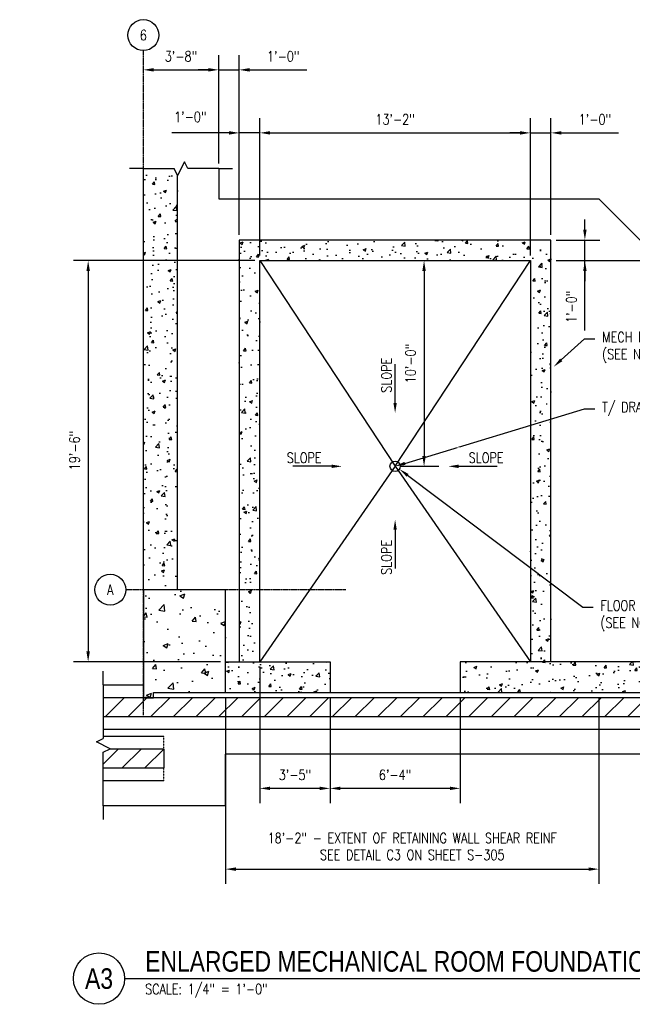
# Model space of a CAD drawing. Header units: inches. Extents: x -300 to 4189, y 651 to 1226.
# Tile 3 of 4: x 378 to 736, y 651 to 1226. Entities that reach past the tile are written whole.
import ezdxf
from ezdxf import colors
from ezdxf.entities.mleader import LeaderData, LeaderLine
from ezdxf.enums import TextEntityAlignment as Align
from ezdxf.math import Vec2, Vec3

# ---------------------------------------------------------------- set-up
doc = ezdxf.new("R2010")
doc.units = ezdxf.units.IN
doc.header["$MEASUREMENT"] = 0
for name, pattern in [('CENTER2', [1.125, 0.75, -0.125, 0.125, -0.125]), ('Dash', [0.25, 0.125, -0.125]), ('HIDDEN', [0.375, 0.25, -0.125])]:
    doc.linetypes.add(name, pattern=pattern)
for name, color, linetype in [('A-DETL', 3, 'Continuous'), ('A-DETL-MEDM', 3, 'Continuous'), ('A-DETL-THIN', 1, 'Continuous'), ('A-FLOR', 173, 'Continuous'), ('A-FLOR-HDLN', 3, 'Dash'), ('A-WALL', 4, 'Continuous'), ('G-ANNO-SYMB', 2, 'Continuous'), ('G-ANNO-TEXT', 2, 'Continuous'), ('S-ANNO-DIMS', 1, 'Continuous'), ('S-ANNO-NOTE', 2, 'Continuous'), ('S-ANNO-SYMB', 2, 'Continuous'), ('S-COLS', 53, 'Continuous'), ('S-GRID', 1, 'CENTER2'), ('S-GRID-IDEN', 1, 'Continuous')]:
    doc.layers.add(name, color=color, linetype=linetype)
for name, color, linetype, true_color in [('A-WALL-PATT', 9, 'Continuous', 0x808080), ('S-DOOR-HTCH', 9, 'Continuous', 0x808080), ('S-DOOR-OTLN', 9, 'HIDDEN', 0x808080)]:
    doc.layers.add(name, color=color, linetype=linetype, true_color=true_color)
doc.styles.add('Annotative', font='romans.shx', dxfattribs={"width": 0.8, "height": 0.125})
doc.styles.add('Arial', font='romans.shx', dxfattribs={"width": 0.8})
doc.styles.add('TITLES', font='swiss.ttf', dxfattribs={"width": 0.8, "height": 0.25})
doc.dimstyles.new('Annotative', dxfattribs={"dimscale": 0, "dimtxt": 0.125, "dimasz": 0.125, "dimexe": 0.18, "dimexo": 0.0625, "dimgap": 0.09, "dimtad": 1, "dimdec": 3, "dimzin": 3, "dimdsep": 46, "dimlunit": 4, "dimtxsty": 'Annotative', "dimcen": 0.09, "dimclrt": 2, "dimazin": 2, "dimtfac": 1, "dimtdec": 3, "dimtmove": 0, "dimatfit": 0, "dimfxl": 1, "dimfrac": 2, "dimtolj": 1, "dimtzin": 0, "dimarcsym": 0})
pattern_1 = [(50, (46.249, 0), (17.9315, -1.5688), [1.875, -20.625]), (355, (46.249, 0), (-3.46878, 18.8048), [1.5, -16.5]), (100.4514, (47.743, -0.13), (14.46272, 17.236), [1.5935, -17.52855]), (46.1842, (46.249, 5), (26.68103, -4.13798), [2.8125, -30.9375]), (96.6356, (48.472, 4.655), (23.36655, 24.35297), [2.39026, -26.29284]), (351.1842, (46.249, 5), (23.36655, 24.35297), [2.25, -24.75]), (21, (48.749, 3.75), (14.92268, -10.06547), [1.875, -20.625]), (326, (48.749, 3.75), (6.08288, 18.12875), [1.5, -16.5]), (71.4514, (49.992, 2.911), (21.00556, 8.06328), [1.5935, -17.52855]), (37.5, (46.2486, 0), (0.303996, 8.322346), [0, -16.3, 0, -16.75, 0, -16.5625]), (7.5, (46.249, 0), (6.57674, 9.860293), [0, -9.55, 0, -15.925, 0, -6.3125]), (327.5, (40.6736, 0), (13.34556, -0.563872), [0, -6.25, 0, -19.5, 0, -25.875]), (317.5, (38.174, 0), (14.57965, 2.50262), [0, -8.125, 0, -12.95, 0, -18.375])]
pattern_2 = [(45, (46.249, 0), (-6.629126, 6.629126), [])]

# ---------------------------------------------------------------- blocks, each defined once
blk = doc.blocks.new('Grid - Circle 3_8_-570341-ENLARGED MECHANICAL ROOM FOUNDATION PLAN 2')
at = {"layer": 'S-GRID-IDEN'}
blk.add_circle((0, 0), 0.188, dxfattribs=at)
blk = doc.blocks.new('*D9')
at = {"layer": 'Defpoints', "color": 0, "transparency": 16777216}
for p in [(494.08, 1196.52), (450.08, 1138.95), (494.08, 1138.95)]:
    blk.add_point(p, dxfattribs=at)
at = {"layer": 'S-ANNO-DIMS', "color": 0, "lineweight": -2, "transparency": 16777216}
blk.add_line((456.08, 1196.52), (488.08, 1196.52), dxfattribs=at)
at = {"layer": 'S-ANNO-DIMS', "color": 0, "transparency": 16777216}
for points in [[(456.08, 1197.52), (456.08, 1195.52), (450.08, 1196.52)], [(488.08, 1197.52), (488.08, 1195.52), (494.08, 1196.52)]]:
    blk.add_solid(points, dxfattribs=at)
at = {"layer": 'S-ANNO-DIMS', "color": 2, "lineweight": -3, "transparency": 16777216, "insert": (472.08, 1204.41), "char_height": 6, "width": 24.6557, "attachment_point": 5, "style": 'Annotative'}
blk.add_mtext('\\A1;3\'-8"', dxfattribs=at)
blk = doc.blocks.new('*D8')
at = {"layer": 'Defpoints', "color": 0, "transparency": 16777216}
for p in [(506.08, 1196.52), (494.08, 1138.95), (506.08, 1097.21)]:
    blk.add_point(p, dxfattribs=at)
at = {"layer": 'S-ANNO-DIMS', "color": 0, "lineweight": -2, "transparency": 16777216}
for p, q in [((494.08, 1141.95), (494.08, 1205.16)), ((506.08, 1100.21), (506.08, 1205.16)), ((488.08, 1196.52), (482.08, 1196.52)), ((494.08, 1196.52), (506.08, 1196.52)), ((512.08, 1196.52), (545.46, 1196.52))]:
    blk.add_line(p, q, dxfattribs=at)
at = {"layer": 'S-ANNO-DIMS', "color": 0, "transparency": 16777216}
for points in [[(488.08, 1197.52), (488.08, 1195.52), (494.08, 1196.52)], [(512.08, 1197.52), (512.08, 1195.52), (506.08, 1196.52)]]:
    blk.add_solid(points, dxfattribs=at)
at = {"layer": 'S-ANNO-DIMS', "color": 2, "lineweight": -3, "transparency": 16777216, "insert": (531.77, 1204.41), "char_height": 6, "width": 24.6557, "attachment_point": 5, "style": 'Annotative'}
blk.add_mtext('\\A1;1\'-0"', dxfattribs=at)
blk = doc.blocks.new('*D7')
at = {"layer": 'Defpoints', "color": 0, "transparency": 16777216}
for p in [(518.08, 1159.75), (506.08, 1097.21), (518.08, 1085.21)]:
    blk.add_point(p, dxfattribs=at)
at = {"layer": 'S-ANNO-DIMS', "color": 0, "lineweight": -2, "transparency": 16777216}
for p, q in [((518.08, 1088.21), (518.08, 1168.39)), ((500.08, 1159.75), (466.7, 1159.75)), ((518.08, 1159.75), (506.08, 1159.75)), ((524.08, 1159.75), (530.08, 1159.75))]:
    blk.add_line(p, q, dxfattribs=at)
at = {"layer": 'S-ANNO-DIMS', "color": 0, "transparency": 16777216}
for points in [[(500.08, 1160.75), (500.08, 1158.75), (506.08, 1159.75)], [(524.08, 1160.75), (524.08, 1158.75), (518.08, 1159.75)]]:
    blk.add_solid(points, dxfattribs=at)
at = {"layer": 'S-ANNO-DIMS', "color": 2, "lineweight": -3, "transparency": 16777216, "insert": (468.06, 1172.07), "char_height": 6, "width": 24.6557, "attachment_point": 1, "line_spacing_factor": 0.983083, "style": 'Annotative'}
blk.add_mtext('\\A1;1\'-0"', dxfattribs=at)
blk = doc.blocks.new('*D6')
at = {"layer": 'Defpoints', "color": 0, "transparency": 16777216}
for p in [(676.08, 1159.75), (518.08, 1085.21), (676.08, 1085.21)]:
    blk.add_point(p, dxfattribs=at)
at = {"layer": 'S-ANNO-DIMS', "color": 0, "lineweight": -2, "transparency": 16777216}
blk.add_line((524.08, 1159.75), (670.08, 1159.75), dxfattribs=at)
at = {"layer": 'S-ANNO-DIMS', "color": 0, "transparency": 16777216}
for points in [[(524.08, 1160.75), (524.08, 1158.75), (518.08, 1159.75)], [(670.08, 1160.75), (670.08, 1158.75), (676.08, 1159.75)]]:
    blk.add_solid(points, dxfattribs=at)
at = {"layer": 'S-ANNO-DIMS', "color": 2, "lineweight": -3, "transparency": 16777216, "insert": (597.08, 1167.64), "char_height": 6, "width": 30.0824, "attachment_point": 5, "style": 'Annotative'}
blk.add_mtext('\\A1;13\'-2"', dxfattribs=at)
blk = doc.blocks.new('*D10')
at = {"layer": 'Defpoints', "color": 0, "transparency": 16777216}
for p in [(498.08, 833.21), (716.08, 833.21), (716.08, 730.2)]:
    blk.add_point(p, dxfattribs=at)
at = {"layer": 'S-ANNO-DIMS', "color": 0, "lineweight": -2, "transparency": 16777216}
for p, q in [((498.08, 830.21), (498.08, 721.56)), ((716.08, 830.21), (716.08, 721.56)), ((504.08, 730.2), (710.08, 730.2))]:
    blk.add_line(p, q, dxfattribs=at)
at = {"layer": 'S-ANNO-DIMS', "color": 0, "transparency": 16777216}
for points in [[(504.08, 731.2), (504.08, 729.2), (498.08, 730.2)], [(710.08, 731.2), (710.08, 729.2), (716.08, 730.2)]]:
    blk.add_solid(points, dxfattribs=at)
at = {"layer": 'S-ANNO-DIMS', "color": 2, "lineweight": -3, "transparency": 16777216, "insert": (607.08, 743.44), "char_height": 6, "width": 219.6602, "attachment_point": 5, "line_spacing_factor": 0.983083, "style": 'Annotative'}
blk.add_mtext('\\A1;18\'-2" - EXTENT OF RETAINING WALL SHEAR REINF\\PSEE DETAIL C3 ON SHEET S-305', dxfattribs=at)
blk = doc.blocks.new('*D24')
at = {"layer": 'Defpoints', "color": 0, "transparency": 16777216}
for p in [(688.08, 1159.75), (688.08, 1097.21), (676.08, 1085.21)]:
    blk.add_point(p, dxfattribs=at)
at = {"layer": 'S-ANNO-DIMS', "color": 0, "lineweight": -2, "transparency": 16777216}
for p, q in [((676.08, 1088.21), (676.08, 1168.39)), ((688.08, 1100.21), (688.08, 1168.39)), ((670.08, 1159.75), (664.08, 1159.75)), ((676.08, 1159.75), (688.08, 1159.75)), ((694.08, 1159.75), (727.46, 1159.75))]:
    blk.add_line(p, q, dxfattribs=at)
at = {"layer": 'S-ANNO-DIMS', "color": 0, "transparency": 16777216}
for points in [[(670.08, 1160.75), (670.08, 1158.75), (676.08, 1159.75)], [(694.08, 1160.75), (694.08, 1158.75), (688.08, 1159.75)]]:
    blk.add_solid(points, dxfattribs=at)
at = {"layer": 'S-ANNO-DIMS', "color": 2, "lineweight": -3, "transparency": 16777216, "insert": (713.77, 1167.64), "char_height": 6, "width": 30.0824, "attachment_point": 5, "style": 'Annotative'}
blk.add_mtext('\\A1;1\'-0"', dxfattribs=at)
blk = doc.blocks.new('*D27')
at = {"layer": 'Defpoints', "color": 0, "transparency": 16777216}
for p in [(518.08, 851.21), (559.08, 833.21), (518.08, 777.31)]:
    blk.add_point(p, dxfattribs=at)
at = {"layer": 'S-ANNO-DIMS', "color": 0, "lineweight": -2, "transparency": 16777216}
for p, q in [((518.08, 848.21), (518.08, 768.67)), ((559.08, 830.21), (559.08, 768.67)), ((553.08, 777.31), (524.08, 777.31))]:
    blk.add_line(p, q, dxfattribs=at)
at = {"layer": 'S-ANNO-DIMS', "color": 0, "transparency": 16777216}
for points in [[(524.08, 778.31), (524.08, 776.31), (518.08, 777.31)], [(553.08, 778.31), (553.08, 776.31), (559.08, 777.31)]]:
    blk.add_solid(points, dxfattribs=at)
at = {"layer": 'S-ANNO-DIMS', "color": 2, "transparency": 16777216, "insert": (538.58, 785.2), "char_height": 6, "attachment_point": 5, "style": 'Annotative'}
blk.add_mtext('\\A1;3\'-5"', dxfattribs=at)
blk = doc.blocks.new('*D28')
at = {"layer": 'Defpoints', "color": 0, "transparency": 16777216}
for p in [(559.08, 833.21), (635.04, 833.22), (559.08, 777.3)]:
    blk.add_point(p, dxfattribs=at)
at = {"layer": 'S-ANNO-DIMS', "color": 0, "lineweight": -2, "transparency": 16777216}
for p, q in [((559.08, 830.21), (559.08, 768.66)), ((635.04, 830.22), (635.04, 768.67)), ((629.04, 777.31), (565.08, 777.3))]:
    blk.add_line(p, q, dxfattribs=at)
at = {"layer": 'S-ANNO-DIMS', "color": 0, "transparency": 16777216}
for points in [[(565.08, 778.3), (565.08, 776.3), (559.08, 777.3)], [(629.04, 778.31), (629.04, 776.31), (635.04, 777.31)]]:
    blk.add_solid(points, dxfattribs=at)
at = {"layer": 'S-ANNO-DIMS', "color": 2, "transparency": 16777216, "insert": (597.06, 785.2), "char_height": 6, "attachment_point": 5, "rotation": 0.00513, "style": 'Annotative'}
blk.add_mtext('\\A1;6\'-4"', dxfattribs=at)
blk = doc.blocks.new('*D30')
at = {"layer": 'Defpoints', "color": 0, "transparency": 16777216}
for p in [(688.08, 1085.21), (833.45, 1085.21), (688.08, 851.21)]:
    blk.add_point(p, dxfattribs=at)
at = {"layer": 'S-ANNO-DIMS', "color": 0, "lineweight": -2, "transparency": 16777216}
for p, q in [((691.08, 1085.21), (842.09, 1085.21)), ((833.45, 857.21), (833.45, 1079.21))]:
    blk.add_line(p, q, dxfattribs=at)
at = {"layer": 'S-ANNO-DIMS', "color": 0, "transparency": 16777216}
for points in [[(832.45, 1079.21), (834.45, 1079.21), (833.45, 1085.21)], [(832.45, 857.21), (834.45, 857.21), (833.45, 851.21)]]:
    blk.add_solid(points, dxfattribs=at)
at = {"layer": 'S-ANNO-DIMS', "color": 2, "transparency": 16777216, "insert": (826.13, 968.21), "char_height": 6, "attachment_point": 5, "rotation": 90, "style": 'Annotative', "bg_fill": 3, "box_fill_scale": 1.25, "bg_fill_color": 256, "bg_fill_true_color": 13158600, "bg_fill_transparency": 0}
blk.add_mtext('\\A1;SEE NOTES TO DESIGNER 2', dxfattribs=at)
blk = doc.blocks.new('*U32')
for p, q in [((0.5, 1), (-0.5, -1)), ((1, 0), (0.5, 1)), ((-5.5, 0), (-7.5, 0)), ((-5.5, 0), (-1, 0)), ((-0.5, -1), (-1, 0)), ((5.5, 0), (1, 0)), ((5.5, 0), (7.5, 0))]:
    blk.add_line(p, q)
blk = doc.blocks.new('*U33')
for p, q in [((0.5, 1), (-0.5, -1)), ((1, 0), (0.5, 1)), ((-8.8125, 0), (-10.8125, 0)), ((-8.8125, 0), (-1, 0)), ((-0.5, -1), (-1, 0)), ((8.8125, 0), (1, 0)), ((8.8125, 0), (10.8125, 0))]:
    blk.add_line(p, q)
blk = doc.blocks.new('*D34')
at = {"layer": 'Defpoints', "color": 0, "transparency": 16777216}
for p in [(688.08, 1097.21), (707.9, 1097.21), (688.08, 1085.21)]:
    blk.add_point(p, dxfattribs=at)
at = {"layer": 'S-ANNO-DIMS', "color": 0, "lineweight": -2, "transparency": 16777216}
for p, q in [((707.9, 1103.21), (707.9, 1109.21)), ((691.08, 1097.21), (716.54, 1097.21)), ((707.9, 1085.21), (707.9, 1097.21)), ((707.9, 1085.21), (707.9, 1097.21)), ((707.9, 1044.54), (707.9, 1085.21)), ((707.9, 1079.21), (707.9, 1073.21))]:
    blk.add_line(p, q, dxfattribs=at)
at = {"layer": 'S-ANNO-DIMS', "color": 0, "transparency": 16777216}
for points in [[(706.9, 1103.21), (708.9, 1103.21), (707.9, 1097.21)], [(706.9, 1079.21), (708.9, 1079.21), (707.9, 1085.21)]]:
    blk.add_solid(points, dxfattribs=at)
at = {"layer": 'S-ANNO-DIMS', "color": 2, "transparency": 16777216, "insert": (700.01, 1058.23), "char_height": 6, "attachment_point": 5, "rotation": 90, "style": 'Annotative', "bg_fill": 3, "box_fill_scale": 1.25, "bg_fill_color": 256, "bg_fill_true_color": 13158600, "bg_fill_transparency": 0}
blk.add_mtext('\\A1;1\'-0"', dxfattribs=at)
blk = doc.blocks.new('*D37')
at = {"layer": 'Defpoints', "color": 0, "transparency": 16777216}
for p in [(518.08, 1085.21), (417.84, 851.21), (498.08, 851.21)]:
    blk.add_point(p, dxfattribs=at)
at = {"layer": 'S-ANNO-DIMS', "color": 0, "lineweight": -2, "transparency": 16777216}
for p, q in [((515.08, 1085.21), (409.2, 1085.21)), ((417.84, 1079.21), (417.84, 857.21)), ((495.08, 851.21), (409.2, 851.21))]:
    blk.add_line(p, q, dxfattribs=at)
at = {"layer": 'S-ANNO-DIMS', "color": 0, "transparency": 16777216}
for points in [[(416.84, 1079.21), (418.84, 1079.21), (417.84, 1085.21)], [(416.84, 857.21), (418.84, 857.21), (417.84, 851.21)]]:
    blk.add_solid(points, dxfattribs=at)
at = {"layer": 'S-ANNO-DIMS', "color": 2, "lineweight": -3, "transparency": 16777216, "insert": (409.95, 974.41), "char_height": 6, "width": 24.6557, "attachment_point": 5, "rotation": 90, "style": 'Annotative'}
blk.add_mtext('\\A1;19\'-6"', dxfattribs=at)
blk = doc.blocks.new('*U22')
at = {"linetype": 'Continuous', "lineweight": -3}
blk.add_line((1.125, 0.625), (13.5, 0.625), dxfattribs=at)
at = {"lineweight": -3}
blk.add_circle((0.812, 0.625), 0.312, dxfattribs=at)
at = {"lineweight": -3, "style": 'Arial'}
blk.add_attdef('DRAWING_AREA_TITLE', text='', height=0.187, dxfattribs=at).set_placement((1.374, 0.634), align=Align.BOTTOM_LEFT)
blk.add_attdef('X#', text='', height=0.187, dxfattribs=at).set_placement((0.812, 0.625), align=Align.MIDDLE_CENTER)
blk.add_attdef('SCALE:', text='', height=0.0938, dxfattribs=at).set_placement((1.374, 0.561), align=Align.TOP_LEFT)
blk = doc.blocks.new('*D38')
at = {"layer": 'Defpoints', "color": 0, "transparency": 16777216}
for p in [(642.7, 1085.21), (597.08, 965.21), (613.97, 965.21)]:
    blk.add_point(p, dxfattribs=at)
at = {"layer": 'S-ANNO-DIMS', "color": 0, "lineweight": -2, "transparency": 16777216}
for p, q in [((613.97, 1079.21), (613.97, 971.21)), ((600.08, 965.21), (622.61, 965.21))]:
    blk.add_line(p, q, dxfattribs=at)
at = {"layer": 'S-ANNO-DIMS', "color": 0, "transparency": 16777216}
for points in [[(612.97, 1079.21), (614.97, 1079.21), (613.97, 1085.21)], [(612.97, 971.21), (614.97, 971.21), (613.97, 965.21)]]:
    blk.add_solid(points, dxfattribs=at)
at = {"layer": 'S-ANNO-DIMS', "color": 2, "lineweight": -3, "transparency": 16777216, "insert": (606.08, 1025.21), "char_height": 6, "width": 24.6557, "attachment_point": 5, "rotation": 90, "style": 'Annotative'}
blk.add_mtext('\\A1;10\'-0"', dxfattribs=at)
blk = doc.blocks.new('Grid - Circle 3_8_-570341-ENLARGED MECHANICAL ROOM FOUNDATION PLAN 1')
at = {"layer": 'S-GRID-IDEN'}
blk.add_circle((0, 0), 0.188, dxfattribs=at)

msp = doc.modelspace()

# ---------------------------------------------------------------- hatches: boundary and pattern name
at = {"layer": 'A-WALL-PATT', "lineweight": -3}
h = msp.add_hatch(dxfattribs=at)
h.set_pattern_fill('AR-CONC', color=8, scale=2.5, style=0)
h.set_pattern_definition(pattern_1)
h.paths.add_polyline_path([(470.0789, 893.2059), (470.0789, 1138.9493), (450.0789, 1138.9493), (450.0789, 893.206)])
h = msp.add_hatch(dxfattribs=at)
h.set_pattern_fill('AR-CONC', color=8, scale=2.5, style=0)
h.set_pattern_definition(pattern_1)
h.paths.add_polyline_path([(518.0789, 1085.2059), (688.0789, 1085.2059), (688.0789, 1097.2059), (506.0789, 1097.2059), (506.0789, 1085.2059)])
h = msp.add_hatch(dxfattribs=at)
h.set_pattern_fill('AR-CONC', color=8, scale=2.5, style=0)
h.set_pattern_definition(pattern_1)
h.paths.add_polyline_path([(506.0789, 851.2059), (518.0789, 851.2059), (518.0789, 1085.2059), (506.0789, 1085.2059)])
h = msp.add_hatch(dxfattribs=at)
h.set_pattern_fill('AR-CONC', color=8, scale=2.5, style=0)
h.set_pattern_definition(pattern_1)
h.paths.add_polyline_path([(688.0789, 851.2059), (688.0789, 1085.2059), (676.0789, 1085.2059), (676.0789, 851.2059)])
h = msp.add_hatch(dxfattribs=at)
h.set_pattern_fill('AR-CONC', color=8, scale=4, style=0)
h.set_pattern_definition([(50, (-1702.998, -0.005), (28.6904, -2.51009), [3, -33]), (355, (-1702.998, -0.005), (-5.55005, 30.0877), [2.4, -26.4]), (100.4514, (-1700.608, -0.214), (23.14035, 27.5776), [2.5496, -28.0457]), (46.1842, (-1703, 7.995), (42.68965, -6.62077), [4.5, -49.5]), (96.6356, (-1699.44, 7.443), (37.3865, 38.96474), [3.8244, -42.06855]), (351.1842, (-1703, 7.995), (37.3865, 38.96474), [3.6, -39.6]), (21, (-1698.998, 5.995), (23.87628, -16.10476), [3, -33]), (326, (-1698.998, 5.995), (9.7326, 29.006), [2.4, -26.4]), (71.4514, (-1697.01, 4.653), (33.6089, 12.90125), [2.5496, -28.0457]), (37.5, (-1702.998, -0.005), (0.486394, 13.315754), [0, -26.08, 0, -26.8, 0, -26.5]), (7.5, (-1702.998, -0.005), (10.52278, 15.77647), [0, -15.28, 0, -25.48, 0, -10.1]), (327.5, (-1711.918, -0.005), (21.352897, -0.902195), [0, -10, 0, -31.2, 0, -41.4]), (317.5, (-1715.918, -0.005), (23.32745, 4.0042), [0, -13, 0, -20.72, 0, -29.4])])
h.paths.add_polyline_path([(498.0789, 893.2007), (450.0789, 893.2007), (450.0789, 830.2007), (456.0789, 830.2007), (456.0789, 833.2007), (498.0789, 833.2007)])
at = {"layer": 'A-WALL-PATT'}
h = msp.add_hatch(dxfattribs=at)
h.set_pattern_fill('AR-CONC', color=8, scale=2.5, style=0)
h.set_pattern_definition([(50, (360.076, 0.007), (17.9315, -1.5688), [1.875, -20.625]), (355, (360.076, 0.007), (-3.4688, 18.8048), [1.5, -16.5]), (100.4514, (361.57, -0.124), (14.46272, 17.236), [1.5935, -17.52855]), (46.1842, (360.076, 5.007), (26.68103, -4.138), [2.8125, -30.9375]), (96.6356, (362.3, 4.662), (23.36655, 24.353), [2.3903, -26.29284]), (351.184, (360.076, 5.007), (23.36655, 24.353), [2.25, -24.75]), (21, (362.576, 3.757), (14.92268, -10.06547), [1.875, -20.625]), (326, (362.576, 3.757), (6.0829, 18.12875), [1.5, -16.5]), (71.4514, (363.82, 2.918), (21.00556, 8.06328), [1.5935, -17.52855]), (37.5, (360.0763, 0.007), (0.303996, 8.322346), [0, -16.3, 0, -16.75, 0, -16.5625]), (7.5, (360.076, 0.007), (6.57674, 9.86029), [0, -9.55, 0, -15.925, 0, -6.3125]), (327.5, (354.5013, 0.007), (13.34556, -0.56387), [0, -6.25, 0, -19.5, 0, -25.875]), (317.5, (352.001, 0.007), (14.57965, 2.50262), [0, -8.125, 0, -12.95, 0, -18.375])])
edge = h.paths.add_edge_path()
edge.add_line((498.1129, 833.2195), (498.1129, 851.2127))
edge.add_line((498.1129, 851.2127), (559.0789, 851.2059))
edge.add_line((559.0789, 851.2059), (559.0789, 833.2127))
edge.add_line((498.1129, 833.2127), (561.1537, 833.2127))
at = {"layer": 'A-WALL-PATT', "lineweight": -3}
h = msp.add_hatch(dxfattribs=at)
h.set_pattern_fill('AR-CONC', color=8, scale=2.5, style=0)
h.set_pattern_definition(pattern_1)
h.paths.add_polyline_path([(635.0789, 833.2127), (985.0789, 833.2059), (985.0789, 851.2059), (635.0789, 851.2059)])
at = {"layer": 'S-DOOR-HTCH'}
h = msp.add_hatch(dxfattribs=at)
h.set_pattern_fill('ANSI31', color=256, scale=75)
h.set_pattern_definition(pattern_2)
h.paths.add_polyline_path([(858.0599, 819.2127), (858.0599, 830.2127), (426.6267, 830.2127), (426.6267, 819.2127)])
h = msp.add_hatch(dxfattribs=at)
h.set_pattern_fill('ANSI31', color=256, scale=75)
h.set_pattern_definition(pattern_2)
h.paths.add_polyline_path([(462.0611, 789.2059), (462.0611, 800.2059), (430.1077, 800.2059), (426.6267, 798.4654), (426.6267, 789.2059)])

# ---------------------------------------------------------------- linework, layer by layer
at = {"layer": 'A-DETL', "lineweight": -3}
for p, q in [((518.0789, 1085.2059), (597.0789, 965.2059)), ((597.0789, 965.2059), (676.0789, 1085.2059)), ((597.0789, 965.2059), (518.0789, 851.2059)), ((597.0789, 965.2059), (676.0789, 851.2059))]:
    msp.add_line(p, q, dxfattribs=at)
at = {"layer": 'A-DETL-MEDM', "lineweight": -3}
msp.add_circle((597.0789, 965.2059), 3, dxfattribs=at)
at = {"layer": 'A-FLOR', "lineweight": -3}
for p, q in [((494.0789, 1138.9493), (494.0789, 1121.2059)), ((494.0789, 1121.2059), (716.0789, 1121.2059)), ((716.0789, 1121.2059), (999.0789, 838.2059)), ((858.0599, 830.2127), (426.6267, 830.2127)), ((426.6267, 819.2127), (858.0599, 819.2127)), ((462.0611, 800.2059), (430.1077, 800.2059)), ((462.0611, 800.2059), (462.0611, 789.2059)), ((999.0789, 797.2059), (498.0789, 797.2059)), ((498.0789, 767.2268), (498.0789, 797.2059)), ((426.6267, 789.2059), (462.0611, 789.2059)), ((426.6262, 767.2249), (498.0789, 767.2268))]:
    msp.add_line(p, q, dxfattribs=at)
at = {"layer": 'A-FLOR-HDLN', "lineweight": -3}
msp.add_line((498.0789, 833.1987), (498.0789, 832.9526), dxfattribs=at)
at = {"layer": 'A-WALL', "lineweight": -3}
for p, q in [((450.0789, 893.2059), (450.0789, 1138.9493)), ((470.0789, 893.2059), (470.0789, 1134.9493)), ((688.0789, 1097.2059), (506.0789, 1097.2059)), ((506.0789, 1097.2059), (506.0789, 851.2059)), ((688.0789, 851.2059), (688.0789, 1097.2059)), ((518.0789, 1085.2059), (676.0789, 1085.2059)), ((518.0789, 851.2059), (518.0789, 1085.2059)), ((676.0789, 1085.2059), (676.0789, 851.2059)), ((985.0789, 851.2059), (635.0789, 851.2059)), ((635.0789, 833.2127), (985.0789, 833.2059))]:
    msp.add_line(p, q, dxfattribs=at)
at = {"layer": 'A-WALL'}
for p, q in [((498.0789, 851.2059), (559.0789, 851.2059)), ((559.0789, 851.2059), (559.0789, 833.2127)), ((635.0789, 851.2059), (635.0789, 833.2127)), ((498.0789, 833.2127), (559.0789, 833.2127))]:
    msp.add_line(p, q, dxfattribs=at)
at = {"layer": 'S-COLS', "lineweight": -3}
msp.add_lwpolyline([(450.0789, 830.2007), (456.0789, 830.2007), (456.0789, 833.2007), (498.0789, 833.2007), (498.0789, 893.2007), (450.0789, 893.2007)], close=True, dxfattribs=at)
at = {"layer": 'S-DOOR-OTLN', "lineweight": -3}
for p, q in [((426.6267, 837.7059), (450.0611, 837.7059)), ((559.0789, 833.2127), (858.06, 833.2127)), ((858.0599, 811.7059), (426.6267, 811.7059)), ((426.6267, 807.7059), (462.0611, 807.7059)), ((462.0611, 781.7059), (426.6267, 781.7059))]:
    msp.add_line(p, q, dxfattribs=at)
at = {"layer": 'S-DOOR-OTLN', "linetype": 'Dash'}
for p, q in [((462.0611, 800.2059), (462.0611, 807.7059)), ((462.0611, 781.7059), (462.0611, 789.2059))]:
    msp.add_line(p, q, dxfattribs=at)
at = {"layer": 'S-GRID', "lineweight": -3}
for p, q in [((450.0789, 820.1184), (450.0789, 1207.784)), ((568.229, 893.1404), (439.7769, 893.2059))]:
    msp.add_line(p, q, dxfattribs=at)

# ---------------------------------------------------------------- block references
at = {"layer": 'A-DETL-THIN', "xscale": 4, "yscale": 4, "zscale": 4}
msp.add_blockref('*U32', (472.0789, 1138.9493), dxfattribs=at)
at = {"layer": 'A-DETL-THIN', "xscale": 4, "yscale": 4, "zscale": 4, "rotation": 270}
msp.add_blockref('*U33', (426.6267, 802.4654), dxfattribs=at)
at = {"layer": 'S-ANNO-SYMB', "lineweight": -3}
ref = msp.add_blockref('*U22', (385.1993, 636.3318), dxfattribs=dict(at, xscale=47.99999993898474, yscale=47.99999993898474, zscale=47.99999993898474))
ref.add_attrib('SCALE:', 'SCALE: 1/4" = 1\'-0"', dxfattribs={"layer": '0', "lineweight": -3, "height": 6, "style": 'Annotative', "width": 0.796875}).set_placement((451.1654, 663.2398), align=Align.TOP_LEFT)
ref.add_attrib('DRAWING_AREA_TITLE', 'ENLARGED MECHANICAL ROOM FOUNDATION PLAN 2', dxfattribs={"layer": '0', "lineweight": -3, "height": 12, "style": 'TITLES', "width": 0.796875}).set_placement((451.1654, 666.7593), align=Align.BOTTOM_LEFT)
ref.add_attrib('X#', 'A3', dxfattribs={"layer": '0', "lineweight": -3, "height": 12, "style": 'TITLES', "width": 0.796875}).set_placement((424.1993, 666.3318), align=Align.MIDDLE_CENTER)
at = {"layer": 'S-GRID-IDEN', "lineweight": -3, "xscale": 47.99999999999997, "yscale": 47.99999999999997, "zscale": 47.99999999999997}
msp.add_blockref('Grid - Circle 3_8_-570341-ENLARGED MECHANICAL ROOM FOUNDATION PLAN 2', (450.0789, 1216.784), dxfattribs=at)
at = {"layer": 'S-GRID-IDEN', "lineweight": -3, "xscale": 47.99999999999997, "yscale": 47.99999999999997, "zscale": 47.99999999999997, "rotation": 89.9999999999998}
msp.add_blockref('Grid - Circle 3_8_-570341-ENLARGED MECHANICAL ROOM FOUNDATION PLAN 1', (430.7769, 893.2059), dxfattribs=at)

# ---------------------------------------------------------------- texts
at = {"layer": 'S-GRID-IDEN', "lineweight": -3, "char_height": 6, "width": 6, "attachment_point": 5, "style": 'Annotative'}
for s, insert in [('6', (450.0789, 1216.784)), ('A', (430.7769, 893.2059))]:
    msp.add_mtext(s, dxfattribs=dict(at, insert=insert))

# ---------------------------------------------------------------- dimensions: what is measured, and where the dimension line sits
at = {"layer": 'S-ANNO-DIMS', "lineweight": -3}
for base, p1, p2, override, picture, middle in [((494.0789, 1196.519), (450.0789, 1138.9493), (494.0789, 1138.9493), {"dimpost": '\\X', "dimse1": 1, "dimse2": 1}, '*D9', (472.0789, 1204.4105)), ((506.0789, 1196.519), (494.0789, 1138.9493), (506.0789, 1097.2059), {"dimpost": '\\X'}, '*D8', (531.7704, 1204.4105)), ((676.0789, 1159.7484), (518.0789, 1085.2059), (676.0789, 1085.2059), {"dimpost": '\\X', "dimse1": 1, "dimse2": 1}, '*D6', (597.0789, 1167.6398)), ((688.0789, 1159.7484), (676.0789, 1085.2059), (688.0789, 1097.2059), {"dimpost": '\\X'}, '*D24', (713.7704, 1167.6398))]:
    dim = msp.add_linear_dim(base=base, p1=p1, p2=p2, dimstyle='Annotative', override=override, dxfattribs=at)
    dim.commit()
    dim.dimension.update_dxf_attribs({"geometry": picture, "text_midpoint": middle})
dim = msp.add_linear_dim(base=(518.0789, 1159.7484), p1=(506.0789, 1097.2059), p2=(518.0789, 1085.2059), dimstyle='Annotative', override={"dimpost": '\\X', "dimse1": 1}, dxfattribs=at)
dim.commit()
dim.dimension.update_dxf_attribs({"geometry": '*D7', "text_midpoint": (480.3875, 1159.7484), "dimtype": 160})
dim = msp.add_linear_dim(base=(417.8393, 851.2059), p1=(518.0789, 1085.2059), p2=(498.0789, 851.2059), angle=90, dimstyle='Annotative', override={"dimpost": '\\X'}, dxfattribs=at)
dim.commit()
dim.dimension.update_dxf_attribs({"geometry": '*D37', "text_midpoint": (417.8393, 974.4062), "dimtype": 160})
at = {"layer": 'S-ANNO-DIMS'}
dim = msp.add_linear_dim(base=(518.0789, 777.3097), p1=(559.0789, 833.2127), p2=(518.0789, 851.2059), dimstyle='Annotative', override={"dimpost": '\\X'}, dxfattribs=at)
dim.commit()
dim.dimension.update_dxf_attribs({"geometry": '*D27', "text_midpoint": (538.5789, 785.2012)})
at = {"layer": 'S-ANNO-DIMS', "lineweight": -3}
dim = msp.add_linear_dim(base=(716.0789, 730.2001), p1=(498.0789, 833.2127), p2=(716.0789, 833.2112), text='18\'-2" - EXTENT OF RETAINING WALL SHEAR REINF\\PSEE DETAIL C3 ON SHEET S-305', dimstyle='Annotative', override={"dimpost": '\\X'}, dxfattribs=at)
dim.commit()
dim.dimension.update_dxf_attribs({"geometry": '*D10', "text_midpoint": (607.0789, 730.2001), "dimtype": 160})
at = {"layer": 'S-ANNO-DIMS'}
dim = msp.add_aligned_dim(p1=(635.0381, 833.2195), p2=(559.0789, 833.2127), distance=55.91, dimstyle='Annotative', override={"dimpost": '\\X'}, dxfattribs=at)
dim.commit()
dim.dimension.update_dxf_attribs({"geometry": '*D28', "text_midpoint": (597.0628, 785.1976)})

# ---------------------------------------------------------------- leaders
at = {"layer": 'S-ANNO-NOTE', "lineweight": -3}
ml = msp.add_multileader_mtext('Standard', dxfattribs=at)
ml.set_content('MECH ROOM\\P(SEE NOTES TO DESIGNER 1)', color=256, style='Annotative')
ml.set_leader_properties(color=1, linetype='ByLayer', lineweight=-1)
ml.build(insert=Vec2(0, 0))
ml.multileader.update_dxf_attribs({"text_right_attachment_type": 3, "dogleg_length": 0.125, "arrow_head_size": 6, "scale": 48})
ctx = ml.context
ctx.base_point, ctx.scale, ctx.char_height, ctx.arrow_head_size, ctx.landing_gap_size, ctx.plane_origin = Vec3(713.6509, 1039.6313), 48, 6, 6, 4.32, Vec3(707.6509, 1039.6313)
ctx.right_attachment = 3
notes = []
notes.append((ctx, [(0, (1, 1, 0), (707.6509, 1039.6313), (1, 0), 6, [(0, [(689.6279, 1023.2519)], 0, [])])]))
ctx.mtext.insert, ctx.mtext.width, ctx.mtext.flow_direction = Vec3(717.9709, 1043.6313), 61.439221, 5
ml = msp.add_multileader_mtext('Standard', dxfattribs=at)
ml.set_content('T/ DRAIN EL @ LP = -0\'-1 1/4"', color=256, style='Annotative')
ml.set_leader_properties(color=1, linetype='ByLayer', lineweight=-1)
ml.build(insert=Vec2(0, 0))
ml.multileader.update_dxf_attribs({"text_right_attachment_type": 3, "dogleg_length": 0.36, "arrow_head_size": 6, "scale": 48})
ctx = ml.context
ctx.base_point, ctx.scale, ctx.char_height, ctx.arrow_head_size, ctx.landing_gap_size, ctx.plane_origin = Vec3(-85.447, 1025.7873), 48, 6, 6, 4.32, Vec3(6.4322, 1013.5016)
ctx.right_attachment = 3
notes.append((ctx, [(0, (1, 1, 0), (-3.1373, 1013.5016), (-1, 0), 5.3269, [(0, [(102.0774, 965.2059)], 0, [])])]))
ctx.mtext.insert, ctx.mtext.width, ctx.mtext.flow_direction = Vec3(-81.127, 1029.7873), 68.220414, 5
ml = msp.add_multileader_mtext('Standard', dxfattribs=at)
ml.set_content('MECH ROOM\\P(SEE NOTES TO DESIGNER 1)', color=256, style='Annotative')
ml.set_leader_properties(color=1, linetype='ByLayer', lineweight=-1)
ml.build(insert=Vec2(0, 0))
ml.multileader.update_dxf_attribs({"text_right_attachment_type": 3, "dogleg_length": 0.125, "arrow_head_size": 6, "scale": 48})
ctx = ml.context
ctx.base_point, ctx.scale, ctx.char_height, ctx.arrow_head_size, ctx.landing_gap_size, ctx.plane_origin = Vec3(-85.8607, 998.9306), 48, 6, 6, 4.32, Vec3(235.3643, 1076.5922)
ctx.right_attachment = 3
notes.append((ctx, [(1, (1, 1, 0), (-15.4493, 976.6449), (-1, 0), 6, [(0, [(17.1792, 960.6403)], 0, [])])]))
ctx.mtext.insert, ctx.mtext.width, ctx.mtext.defined_height, ctx.mtext.flow_direction = Vec3(-81.5407, 1002.9306), 88.97322, 55.4385, 5
ml = msp.add_multileader_mtext('Standard', dxfattribs=at)
ml.set_content('T/ DRAIN EL @ LP = -0\'-1 1/4"', color=256, style='Annotative')
ml.set_leader_properties(color=1, linetype='ByLayer', lineweight=-1)
ml.build(insert=Vec2(0, 0))
ml.multileader.update_dxf_attribs({"text_right_attachment_type": 3, "dogleg_length": 0.125, "arrow_head_size": 6, "scale": 48})
ctx = ml.context
ctx.base_point, ctx.scale, ctx.char_height, ctx.arrow_head_size, ctx.landing_gap_size, ctx.plane_origin = Vec3(713.6509, 998.7285), 48, 6, 6, 4.32, Vec3(819.1938, 998.7285)
ctx.right_attachment = 3
notes.append((ctx, [(1, (1, 1, 0), (707.6509, 998.7285), (1, 0), 6, [(0, [(597.0789, 965.2059)], 0, [])])]))
ctx.mtext.insert, ctx.mtext.width, ctx.mtext.flow_direction = Vec3(717.9709, 1002.7285), 68.220414, 5
ml = msp.add_multileader_mtext('Standard', dxfattribs=at)
ml.set_content('FLOOR DRAIN\\P(SEE NOTES TO DESIGNER 3)', color=256, style='Annotative')
ml.set_leader_properties(color=1, linetype='ByLayer', lineweight=-1)
ml.build(insert=Vec2(0, 0))
ml.multileader.update_dxf_attribs({"text_right_attachment_type": 3, "dogleg_length": 0.125, "arrow_head_size": 6, "scale": 48})
ctx = ml.context
ctx.base_point, ctx.scale, ctx.char_height, ctx.arrow_head_size, ctx.landing_gap_size, ctx.plane_origin = Vec3(-85.8607, 932.3746), 48, 6, 6, 4.32, Vec3(235.3643, 1027.7475)
ctx.right_attachment = 3
notes.append((ctx, [(1, (1, 1, 0), (-15.4493, 910.0889), (-1, 0), 6, [(0, [(99.5163, 963.6437)], 0, [])])]))
ctx.mtext.insert, ctx.mtext.width, ctx.mtext.defined_height, ctx.mtext.flow_direction = Vec3(-81.5407, 936.3746), 62.234446, 17.775, 5
ml = msp.add_multileader_mtext('Standard', dxfattribs=at)
ml.set_content('FLOOR DRAIN\\P(SEE NOTES TO DESIGNER 2)', color=256, style='Annotative')
ml.set_leader_properties(color=1, linetype='ByLayer', lineweight=-1)
ml.build(insert=Vec2(0, 0))
ml.multileader.update_dxf_attribs({"text_right_attachment_type": 3, "dogleg_length": 0.125, "arrow_head_size": 6, "scale": 48})
ctx = ml.context
ctx.base_point, ctx.scale, ctx.char_height, ctx.arrow_head_size, ctx.landing_gap_size, ctx.plane_origin = Vec3(712.6487, 882.9711), 48, 6, 6, 4.32, Vec3(691.1821, 927.3325)
ctx.right_attachment = 3
notes.append((ctx, [(0, (1, 1, 0), (706.6487, 882.9711), (1, 0), 6, [(0, [(599.5933, 963.5695)], 0, [])])]))
ctx.mtext.insert, ctx.mtext.width, ctx.mtext.flow_direction = Vec3(716.9687, 886.9711), 58.171177, 5
for ctx, leaders in notes:
    for number, flags, end, landing, length, lines in leaders:
        leader = LeaderData()
        leader.index, (leader.has_last_leader_line, leader.has_dogleg_vector, leader.attachment_direction) = number, flags
        leader.last_leader_point, leader.dogleg_vector, leader.dogleg_length = Vec3(end), Vec3(landing), length
        for number, points, colour, breaks in lines:
            line = LeaderLine()
            line.index, line.vertices, line.color, line.breaks = number, Vec3.list(points), colors.encode_raw_color(colour), breaks
            leader.lines.append(line)
        ctx.leaders.append(leader)

# ---------------------------------------------------------------- next in the draw order: texts
at = {"layer": 'G-ANNO-TEXT', "lineweight": -3, "char_height": 6, "width": 23.942249, "rotation": 90, "line_spacing_factor": 0.981704, "style": 'Annotative', "bg_fill": 2}
for insert, attachment_point in [((589.0563, 1028.5096), 3), ((589.0563, 901.9022), 1)]:
    msp.add_mtext('\\pxt3.2,6.4,9.6,12.8,16,19.2,22.4,25.6,28.8,32,35.2,38.4,41.6,44.8,48,51.2,54.4,57.6,60.8,64,67.2,70.4,73.6,76.8,80,83.2,86.4,89.6,92.8,96,99.2,102.4;{SLOPE}', dxfattribs=dict(at, insert=insert, attachment_point=attachment_point))
at = {"layer": 'G-ANNO-TEXT', "lineweight": -3, "char_height": 6, "width": 23.942249, "line_spacing_factor": 0.981704, "style": 'Annotative', "bg_fill": 2}
for insert, attachment_point in [((533.7753, 973.2286), 1), ((660.3826, 973.2286), 3)]:
    msp.add_mtext('\\pxt3.2,6.4,9.6,12.8,16,19.2,22.4,25.6,28.8,32,35.2,38.4,41.6,44.8,48,51.2,54.4,57.6,60.8,64,67.2,70.4,73.6,76.8,80,83.2,86.4,89.6,92.8,96,99.2,102.4;{SLOPE}', dxfattribs=dict(at, insert=insert, attachment_point=attachment_point))

# ---------------------------------------------------------------- next in the draw order: dimensions: what is measured, and where the dimension line sits
at = {"layer": 'S-ANNO-DIMS'}
dim = msp.add_linear_dim(base=(833.4474, 1085.2059), p1=(688.0789, 851.2059), p2=(688.0789, 1085.2059), angle=90, text='SEE NOTES TO DESIGNER 2', dimstyle='Annotative', override={"dimpost": '\\X', "dimse1": 1, "dimtfill": 1}, dxfattribs=at)
dim.commit()
dim.dimension.update_dxf_attribs({"geometry": '*D30', "text_midpoint": (826.1274, 968.2059)})

# ---------------------------------------------------------------- next in the draw order: dimensions: what is measured, and where the dimension line sits
dim = msp.add_linear_dim(base=(707.8997, 1097.2059), p1=(688.0789, 1085.2059), p2=(688.0789, 1097.2059), angle=90, dimstyle='Annotative', override={"dimpost": '\\X', "dimse1": 1, "dimtfill": 1}, dxfattribs=at)
dim.commit()
dim.dimension.update_dxf_attribs({"geometry": '*D34', "text_midpoint": (707.8997, 1058.233), "dimtype": 160})
at = {"layer": 'S-ANNO-DIMS', "lineweight": -3}
dim = msp.add_linear_dim(base=(613.9667, 965.2059), p1=(642.6981, 1085.2059), p2=(597.0789, 965.2059), angle=90, dimstyle='Annotative', override={"dimpost": '\\X', "dimse1": 1}, dxfattribs=at)
dim.commit()
dim.dimension.update_dxf_attribs({"geometry": '*D38', "text_midpoint": (606.0753, 1025.2059)})

# ---------------------------------------------------------------- next in the draw order: leaders
at = {"layer": 'G-ANNO-SYMB'}
ml = msp.add_multileader_mtext('Standard', dxfattribs=at)
ml.set_content(' ', color=256, style='Annotative')
ml.set_leader_properties(color=1, linetype='ByLayer', lineweight=-1)
ml.build(insert=Vec2(0, 0))
ml.multileader.update_dxf_attribs({"has_dogleg": 0, "text_right_attachment_type": 3, "dogleg_length": 0.125, "arrow_head_size": 6, "scale": 48})
ctx = ml.context
ctx.base_point, ctx.scale, ctx.char_height, ctx.arrow_head_size, ctx.landing_gap_size, ctx.plane_origin, ctx.plane_x_axis, ctx.plane_y_axis = Vec3(597.0789, 1024.8433), 48, 6, 6, 4.32, Vec3(597.0789, 996.2377), Vec3(0, 1), Vec3(-1, 0)
ctx.right_attachment = 3
notes = []
notes.append((ctx, [(0, (1, 1, 0), (597.0789, 1018.8433), (0, 1), 6, [(0, [(597.0789, 996.2377)], 0, [])])]))
ctx.mtext.insert, ctx.mtext.text_direction, ctx.mtext.rotation, ctx.mtext.flow_direction = Vec3(594.0789, 1029.1633), Vec3(0, 1), 1.57079633, 5
ml = msp.add_multileader_mtext('Standard', dxfattribs=at)
ml.set_content(' ', color=256, style='Annotative')
ml.set_leader_properties(color=1, linetype='ByLayer', lineweight=-1)
ml.build(insert=Vec2(0, 0))
ml.multileader.update_dxf_attribs({"has_dogleg": 0, "text_right_attachment_type": 3, "dogleg_length": 0.125, "arrow_head_size": 6, "scale": 48})
ctx = ml.context
ctx.base_point, ctx.scale, ctx.char_height, ctx.arrow_head_size, ctx.landing_gap_size, ctx.plane_origin = Vec3(524.0016, 965.2059), 48, 6, 6, 4.32, Vec3(566.0472, 965.2059)
ctx.right_attachment, ctx.text_align_type = 3, 2
notes.append((ctx, [(0, (1, 1, 0), (543.4416, 965.2059), (-1, 0), 6, [(0, [(566.0472, 965.2059)], 0, [])])]))
ctx.mtext.insert, ctx.mtext.alignment, ctx.mtext.flow_direction = Vec3(533.1216, 968.2059), 3, 5
ml = msp.add_multileader_mtext('Standard', dxfattribs=at)
ml.set_content(' ', color=256, style='Annotative')
ml.set_leader_properties(color=1, linetype='ByLayer', lineweight=-1)
ml.build(insert=Vec2(0, 0))
ml.multileader.update_dxf_attribs({"has_dogleg": 0, "text_right_attachment_type": 3, "dogleg_length": 0.125, "arrow_head_size": 6, "scale": 48})
ctx = ml.context
ctx.base_point, ctx.scale, ctx.char_height, ctx.arrow_head_size, ctx.landing_gap_size, ctx.plane_origin = Vec3(656.7163, 965.2059), 48, 6, 6, 4.32, Vec3(628.1107, 965.2059)
ctx.right_attachment = 3
notes.append((ctx, [(0, (1, 1, 0), (650.7163, 965.2059), (1, 0), 6, [(0, [(628.1107, 965.2059)], 0, [])])]))
ctx.mtext.insert, ctx.mtext.flow_direction = Vec3(661.0363, 968.2059), 5
ml = msp.add_multileader_mtext('Standard', dxfattribs=at)
ml.set_content(' ', color=256, style='Annotative')
ml.set_leader_properties(color=1, linetype='ByLayer', lineweight=-1)
ml.build(insert=Vec2(0, 0))
ml.multileader.update_dxf_attribs({"has_dogleg": 0, "text_right_attachment_type": 3, "dogleg_length": 0.125, "arrow_head_size": 6, "scale": 48})
ctx = ml.context
ctx.base_point, ctx.scale, ctx.char_height, ctx.arrow_head_size, ctx.landing_gap_size, ctx.plane_origin, ctx.plane_x_axis, ctx.plane_y_axis = Vec3(597.0789, 892.1286), 48, 6, 6, 4.32, Vec3(597.0789, 934.1742), Vec3(0, 1), Vec3(-1, 0)
ctx.right_attachment, ctx.text_align_type = 3, 2
notes.append((ctx, [(0, (1, 1, 0), (597.0789, 911.5686), (0, -1), 6, [(0, [(597.0789, 934.1742)], 0, [])])]))
ctx.mtext.insert, ctx.mtext.text_direction, ctx.mtext.rotation, ctx.mtext.alignment, ctx.mtext.flow_direction = Vec3(594.0789, 901.2486), Vec3(0, 1), 1.57079633, 3, 5
for ctx, leaders in notes:
    for number, flags, end, landing, length, lines in leaders:
        leader = LeaderData()
        leader.index, (leader.has_last_leader_line, leader.has_dogleg_vector, leader.attachment_direction) = number, flags
        leader.last_leader_point, leader.dogleg_vector, leader.dogleg_length = Vec3(end), Vec3(landing), length
        for number, points, colour, breaks in lines:
            line = LeaderLine()
            line.index, line.vertices, line.color, line.breaks = number, Vec3.list(points), colors.encode_raw_color(colour), breaks
            leader.lines.append(line)
        ctx.leaders.append(leader)

doc.saveas('drawing.dxf')
